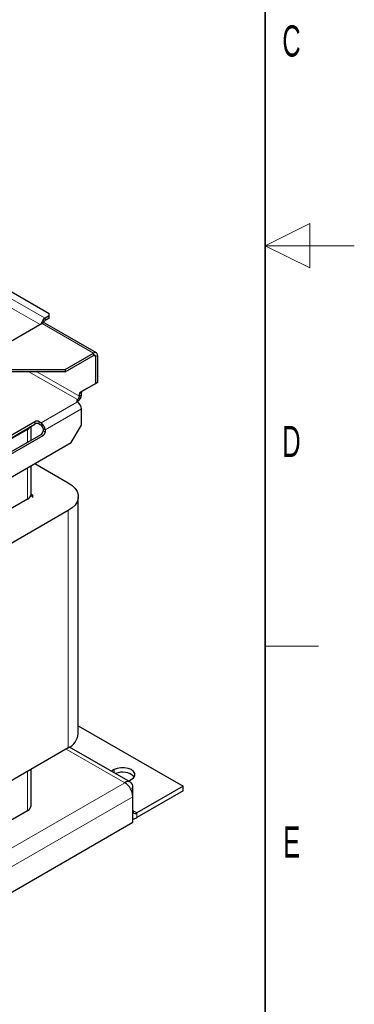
# Model space of a CAD drawing. Header units: millimetres. Extents: x 5 to 418, y 2 to 292.
# Tile 30 of 31: x 380 to 418, y 62 to 173. Entities that reach past the tile are written whole.
import ezdxf

# ---------------------------------------------------------------- set-up
doc = ezdxf.new("R2010")
doc.units = ezdxf.units.MM
doc.layers.add('SLD-0', color=7, linetype='Continuous')
doc.styles.add('SLDTEXTSTYLE0', font='TXT', dxfattribs={"width": 0.605})

msp = doc.modelspace()

# ---------------------------------------------------------------- linework, layer by layer
at = {"color": 7, "linetype": 'Continuous', "lineweight": 18}
for p, q in [((378.8248, 141.6986), (383.3232, 139.1017)), ((382.7574, 138.3832), (377.9197, 141.176)), ((382.9837, 138.5139), (388.7537, 135.183)), ((383.3232, 138.8404), (383.3232, 139.1017)), ((388.7537, 134.9217), (388.7537, 135.183)), ((388.7537, 134.9217), (388.98, 134.791)), ((388.98, 134.791), (389.2063, 134.9216)), ((381.5113, 133.0929), (386.9435, 129.9569)), ((382.4164, 133.0929), (387.1698, 130.3489)), ((387.3961, 130.7408), (387.1698, 130.6101)), ((387.2361, 130.7567), (387.4624, 130.8873)), ((382.8706, 127.3444), (386.9435, 129.6957)), ((386.9435, 129.6957), (386.9435, 129.9569)), ((387.1698, 130.3489), (387.3961, 130.4795)), ((383.3232, 126.5606), (387.3961, 128.9118)), ((382.1918, 127.2138), (382.1918, 127.4751)), ((382.6443, 127.4751), (382.6443, 127.2138)), ((382.8706, 127.0831), (382.8706, 127.3444)), ((381.3546, 125.1628), (381.3546, 126.5998)), ((383.3232, 126.5606), (383.0969, 126.6912)), ((383.0969, 126.4299), (383.3232, 126.2993)), ((383.0969, 125.9074), (382.8706, 126.038)), ((381.3546, 118.761), (381.3546, 122.2886)), ((385.9253, 90.829), (385.9253, 117.4809)), ((385.6979, 90.6977), (392.261, 86.9089)), ((381.3546, 83.7478), (381.3546, 88.1903)), ((391.073, 88.0275), (391.073, 88.3777)), ((364.6555, 70.9726), (392.261, 86.9089)), ((393.1661, 86.3862), (392.901, 86.2332)), ((365.5606, 69.4049), (393.1661, 85.3412)), ((393.1661, 83.7732), (393.6186, 83.512)), ((393.6186, 83.512), (393.6186, 82.9894))]:
    msp.add_line(p, q, dxfattribs=at)
at = {"color": 7, "linetype": 'Continuous', "lineweight": 25}
for p, q in [((379.5036, 142.0904), (383.7757, 139.6242)), ((383.7757, 139.363), (383.7757, 139.6242)), ((382.9837, 138.5139), (377.7229, 135.4769)), ((389.0737, 135.2147), (383.3037, 138.5456)), ((383.7757, 139.363), (383.3232, 139.1017)), ((383.7757, 139.1017), (383.3232, 138.8404)), ((383.7757, 139.1017), (383.7757, 139.363)), ((385.5859, 133.3542), (388.7537, 135.183)), ((385.5859, 133.0929), (388.7537, 134.9217)), ((388.98, 134.791), (388.98, 131.7637)), ((389.2063, 134.9216), (389.2063, 131.8943)), ((378.7977, 133.3542), (385.5859, 133.3542)), ((385.5859, 133.0929), (378.7977, 133.0929)), ((385.5859, 133.3542), (385.5859, 133.0929)), ((387.2361, 130.7567), (388.98, 131.7637)), ((387.4624, 130.8873), (389.2063, 131.8943)), ((389.2063, 131.8943), (388.98, 131.7637)), ((387.1698, 130.3489), (387.1698, 130.6101)), ((387.3961, 130.4795), (387.3961, 130.7408)), ((387.3961, 127.0828), (387.3961, 128.9118)), ((382.1918, 127.4751), (369.0679, 119.8988)), ((382.8706, 127.3444), (382.6443, 127.4751)), ((369.0679, 119.6375), (382.1918, 127.2138)), ((381.3546, 126.5998), (370.1314, 120.1208)), ((381.7482, 125.3901), (381.7482, 126.9577)), ((382.6443, 127.2138), (382.8706, 127.0831)), ((383.0969, 126.6912), (383.0969, 126.4299)), ((383.3232, 126.5606), (383.3232, 126.2993)), ((386.2647, 125.1232), (387.3961, 127.0828)), ((365.9, 113.3669), (386.2647, 125.1232)), ((369.7467, 118.4617), (382.8706, 126.038)), ((369.973, 118.3311), (383.0969, 125.9074)), ((381.7482, 119.3097), (381.7482, 122.5159)), ((382.1911, 122.7716), (385.9253, 120.6159)), ((381.3546, 118.761), (370.1314, 112.282)), ((381.6911, 119.086), (381.9316, 119.2248)), ((381.9316, 119.2248), (381.7482, 119.3306)), ((381.9316, 119.2248), (381.9316, 118.9635)), ((387.05, 92.3965), (387.05, 119.0484)), ((385.9253, 117.4809), (371.8963, 109.3821)), ((387.05, 93.3127), (398.8229, 86.5163)), ((385.9253, 90.829), (371.8963, 82.7302)), ((392.9009, 86.9723), (386.0687, 90.9164)), ((381.7482, 84.2964), (381.7482, 88.4176)), ((391.073, 88.3777), (390.7697, 88.2026)), ((392.693, 87.0923), (392.9964, 87.2674)), ((393.1661, 85.3412), (393.1661, 86.3862)), ((398.8229, 86.5163), (393.6186, 83.512)), ((398.8229, 85.9938), (398.8229, 86.5163)), ((393.1661, 82.467), (393.1661, 85.3412)), ((398.8229, 85.9938), (393.6186, 82.9894)), ((381.3546, 83.7478), (377.7794, 81.6839)), ((365.5606, 66.5307), (393.1661, 82.467))]:
    msp.add_line(p, q, dxfattribs=at)
at = {"color": 7, "linetype": 'Continuous', "lineweight": 25, "flags": 128}
for points in [[(385.9253, 120.6159), (386.3556, 120.3199), (386.6902, 119.9852), (386.9192, 119.6221), (387.0354, 119.2416), (387.0354, 118.8552), (386.9192, 118.4746), (386.6902, 118.1115), (386.3556, 117.7769), (385.9253, 117.4809)], [(392.9964, 87.2674), (393.2465, 87.4662), (393.378, 87.6998), (393.378, 87.9454), (393.2465, 88.179), (392.9964, 88.3777), (392.6521, 88.5221), (392.2475, 88.598), (391.822, 88.598), (391.4173, 88.5221), (391.073, 88.3777)]]:
    msp.add_lwpolyline(points, dxfattribs=at)
at = {"color": 7, "linetype": 'Continuous', "lineweight": 25}
for centre, radius, start, end in [((383.871, 138.2582), 1.0058, 123.001243, 168.605698), ((383.1712, 138.2522), 0.3219, 65.692881, 125.617577), ((383.5904, 138.424), 0.4948, 122.696395, 163.126463), ((388.9304, 134.9664), 0.2795, 350.785963, 129.203285), ((388.8421, 134.8134), 0.1397, 350.785963, 129.203285), ((387.33, 130.6259), 0.161, 125.698039, 185.620379), ((387.5563, 130.7565), 0.161, 125.698039, 185.620379), ((386.9931, 129.8263), 0.1397, 110.783421, 249.216579), ((386.4135, 130.5242), 0.9836, 302.605478, 357.394522), ((386.6785, 130.3712), 0.4918, 302.605478, 357.394522), ((386.4135, 128.8671), 0.9836, 2.605478, 57.394522), ((382.4181, 127.0383), 0.4918, 62.609672, 117.390328), ((382.4181, 126.7771), 0.4918, 62.609672, 117.390328), ((382.3406, 126.5159), 0.9836, 2.605478, 57.394522), ((380.9742, 127.3306), 0.8238, 297.496166, 330.486148), ((382.6056, 126.6689), 0.4918, 2.605478, 57.394522), ((382.6056, 126.4523), 0.4918, 302.605478, 357.394522), ((382.8319, 126.3217), 0.4918, 302.605478, 357.394522), ((381.0756, 119.3767), 0.676, 294.374658, 354.305201), ((385.1305, 92.5865), 1.9289, 294.333236, 354.346623), ((392.0098, 86.2648), 1.8412, 44.759924, 114.921953), ((392.6143, 86.4757), 0.559, 350.785963, 129.203285), ((391.201, 85.2518), 1.9671, 2.605478, 57.394522), ((381.0756, 84.3635), 0.676, 294.374658, 354.305201), ((393.442, 83.7285), 0.2795, 170.785963, 309.203285), ((393.2022, 83.6385), 0.7712, 267.313732, 302.677787)]:
    msp.add_arc(centre, radius, start, end, dxfattribs=at)
at = {"layer": 'SLD-0', "lineweight": 35}
msp.add_line((408, 12), (408, 282.5), dxfattribs=at)
at = {"layer": 'SLD-0', "lineweight": 18}
for p, q in [((413, 149.75), (408, 147.25)), ((413, 144.75), (413, 149.75)), ((418, 147.25), (408, 147.25)), ((408, 147.25), (413, 144.75)), ((408, 102.25), (414, 102.25))]:
    msp.add_line(p, q, dxfattribs=at)

# ---------------------------------------------------------------- texts
at = {"layer": 'SLD-0', "char_height": 3.5, "attachment_point": 2, "style": 'SLDTEXTSTYLE0'}
for s, insert in [('C', (410.9597, 172.0011)), ('D', (410.9597, 127.0011)), ('E', (410.9816, 82.0011))]:
    msp.add_mtext(s, dxfattribs=dict(at, insert=insert))

doc.saveas('drawing.dxf')
